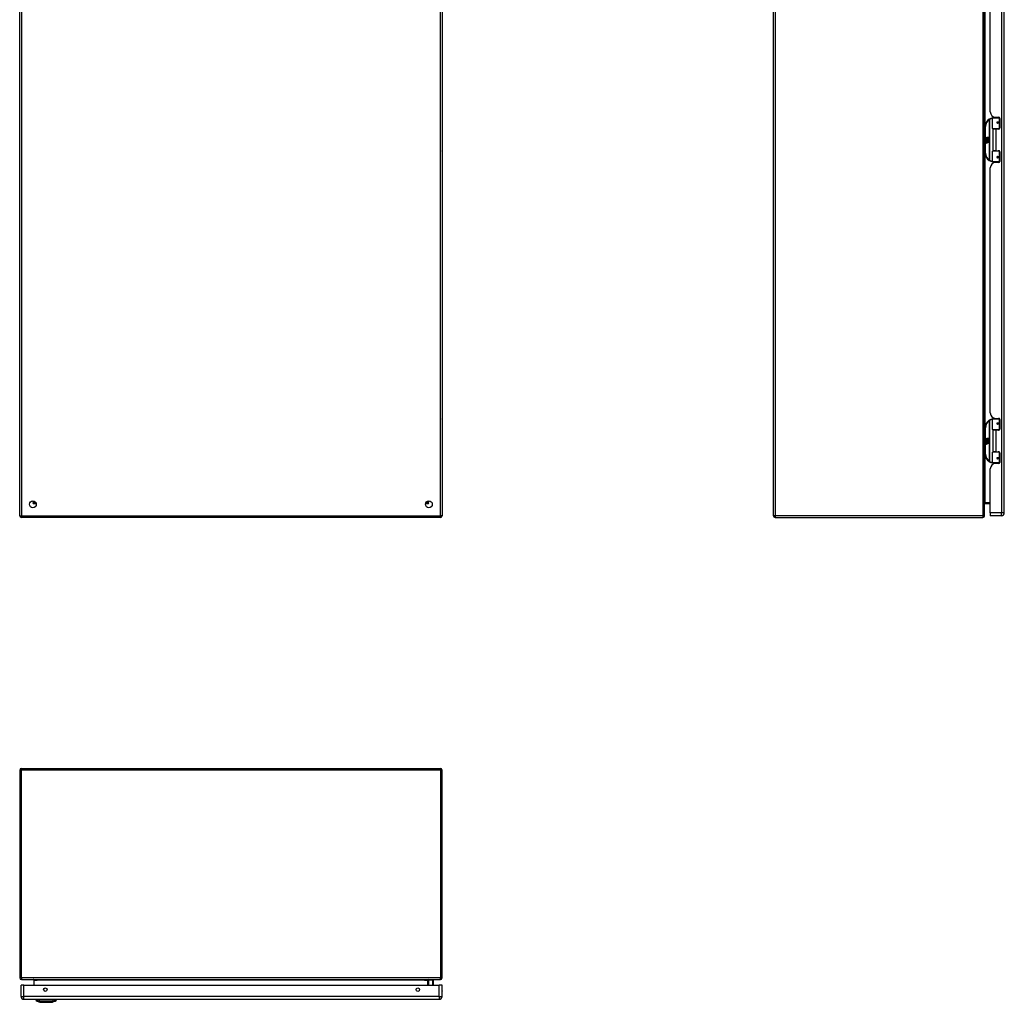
# Model space of a CAD drawing. Header units: inches. Extents: x 23 to 211, y 16 to 130.
# Tile 1 of 11: x 23 to 79, y 16 to 72. Entities that reach past the tile are written whole.
import ezdxf

# ---------------------------------------------------------------- set-up
doc = ezdxf.new("R2010")
doc.units = ezdxf.units.IN
doc.header["$MEASUREMENT"] = 0
doc.layers.add('Visible Edges(ANSI)', color=7, linetype='Continuous', lineweight=25)
doc.layers.add('Visible Tangent Edges(ANSI)', color=7, linetype='Continuous', lineweight=25)

msp = doc.modelspace()

# ---------------------------------------------------------------- linework, layer by layer
at = {"layer": 'Visible Edges(ANSI)'}
for p, q in [((23.355, 43.609), (23.355, 103.411)), ((47.355, 103.411), (47.355, 43.609)), ((66.182, 43.609), (66.182, 103.411)), ((78.182, 43.609), (78.182, 103.411)), ((79.302, 43.769), (79.302, 103.25)), ((78.502, 66.552), (78.502, 80.467)), ((47.372, 65.605), (47.372, 66.189)), ((78.637, 65.605), (78.637, 66.189)), ((78.657, 66.209), (78.987, 66.209)), ((78.762, 66.244), (78.762, 66.209)), ((78.814, 66.24), (78.98, 66.24)), ((78.888, 66.24), (78.888, 66.209)), ((79.031, 66.209), (78.987, 66.209)), ((79.03, 66.211), (79.03, 66.209)), ((79.039, 66.181), (79.039, 65.634)), ((47.357, 65.589), (47.355, 65.589)), ((78.212, 65.709), (78.212, 64.209)), ((78.99, 65.589), (78.653, 65.589)), ((78.825, 65.575), (78.657, 65.575)), ((78.657, 65.575), (78.657, 64.344)), ((78.729, 65.589), (78.729, 65.575)), ((78.98, 65.575), (78.825, 65.575)), ((78.904, 65.964), (78.904, 65.962)), ((78.909, 65.963), (78.904, 65.963)), ((78.996, 65.965), (78.909, 65.965)), ((78.909, 65.922), (78.996, 65.922)), ((78.912, 65.963), (78.912, 65.965)), ((78.912, 65.924), (78.913, 65.922)), ((78.92, 65.589), (78.92, 65.575)), ((78.99, 65.589), (79.018, 65.589)), ((78.996, 65.965), (79.039, 65.965)), ((79.039, 65.922), (78.996, 65.922)), ((78.252, 65.037), (78.3, 65.012)), ((78.298, 64.993), (78.252, 65.037)), ((78.267, 64.914), (78.295, 64.889)), ((78.267, 64.898), (78.267, 64.914)), ((78.278, 64.919), (78.269, 64.919)), ((78.284, 64.991), (78.298, 64.993)), ((78.328, 64.96), (78.284, 64.991)), ((78.29, 64.913), (78.29, 64.949)), ((78.295, 64.889), (78.321, 64.903)), ((78.299, 64.948), (78.299, 64.924)), ((78.3, 65.109), (78.332, 65.109)), ((78.3, 65.012), (78.3, 65.109)), ((78.303, 65.01), (78.333, 64.995)), ((78.332, 65.01), (78.303, 65.01)), ((78.317, 64.953), (78.328, 64.96)), ((78.321, 64.903), (78.321, 64.887)), ((78.333, 64.995), (78.323, 64.993)), ((78.323, 64.993), (78.351, 64.974)), ((78.324, 64.907), (78.404, 64.907)), ((78.324, 64.884), (78.324, 64.907)), ((78.355, 64.944), (78.325, 64.923)), ((78.332, 65.109), (78.332, 65.01)), ((78.337, 65.109), (78.369, 65.109)), ((78.337, 65.01), (78.337, 65.109)), ((78.369, 65.01), (78.337, 65.01)), ((78.351, 64.974), (78.404, 65.01)), ((78.404, 64.907), (78.355, 64.944)), ((78.369, 65.109), (78.369, 65.01)), ((78.373, 65.01), (78.373, 65.109)), ((78.373, 65.109), (78.405, 65.109)), ((78.404, 65.01), (78.373, 65.01)), ((78.405, 64.975), (78.379, 64.958)), ((78.379, 64.958), (78.405, 64.944)), ((78.405, 65.109), (78.405, 64.975)), ((78.405, 64.944), (78.405, 64.877)), ((78.286, 64.884), (78.267, 64.898)), ((78.267, 64.874), (78.286, 64.882)), ((78.267, 64.858), (78.267, 64.874)), ((78.295, 64.872), (78.267, 64.858)), ((78.267, 64.851), (78.321, 64.841)), ((78.267, 64.838), (78.267, 64.851)), ((78.289, 64.834), (78.267, 64.838)), ((78.267, 64.817), (78.301, 64.811)), ((78.267, 64.804), (78.267, 64.817)), ((78.289, 64.8), (78.267, 64.804)), ((78.267, 64.784), (78.301, 64.778)), ((78.267, 64.77), (78.267, 64.784)), ((78.301, 64.764), (78.267, 64.77)), ((78.286, 64.882), (78.286, 64.884)), ((78.321, 64.847), (78.295, 64.872)), ((78.321, 64.887), (78.303, 64.879)), ((78.303, 64.879), (78.303, 64.877)), ((78.303, 64.877), (78.321, 64.864)), ((78.306, 64.877), (78.324, 64.884)), ((78.405, 64.877), (78.306, 64.877)), ((78.312, 64.831), (78.312, 64.828)), ((78.321, 64.83), (78.312, 64.831)), ((78.314, 64.873), (78.405, 64.873)), ((78.324, 64.865), (78.314, 64.873)), ((78.318, 64.827), (78.324, 64.827)), ((78.321, 64.864), (78.321, 64.847)), ((78.321, 64.841), (78.321, 64.83)), ((78.324, 64.843), (78.324, 64.865)), ((78.405, 64.843), (78.324, 64.843)), ((78.324, 64.839), (78.405, 64.839)), ((78.324, 64.827), (78.324, 64.839)), ((78.405, 64.809), (78.325, 64.809)), ((78.405, 64.873), (78.405, 64.843)), ((78.405, 64.839), (78.405, 64.809)), ((78.825, 64.344), (78.657, 64.344)), ((78.729, 64.329), (78.729, 64.344)), ((78.825, 64.344), (78.98, 64.344)), ((78.92, 64.329), (78.92, 64.344)), ((47.355, 64.329), (47.357, 64.329)), ((47.372, 63.729), (47.372, 64.313)), ((78.637, 63.729), (78.637, 64.313)), ((78.653, 64.329), (78.99, 64.329)), ((78.904, 63.954), (78.904, 63.956)), ((78.904, 63.955), (78.909, 63.955)), ((78.996, 63.997), (78.909, 63.997)), ((78.909, 63.953), (78.996, 63.953)), ((78.912, 63.994), (78.913, 63.997)), ((78.912, 63.955), (78.912, 63.953)), ((79.018, 64.329), (78.99, 64.329)), ((78.996, 63.997), (79.039, 63.997)), ((79.039, 63.953), (78.996, 63.953)), ((79.039, 64.285), (79.039, 63.737)), ((78.502, 49.451), (78.502, 63.366)), ((78.987, 63.709), (78.657, 63.709)), ((78.762, 63.674), (78.762, 63.709)), ((78.98, 63.678), (78.814, 63.678)), ((78.888, 63.678), (78.888, 63.709)), ((78.987, 63.709), (79.031, 63.709)), ((79.03, 63.709), (79.03, 63.707)), ((47.372, 48.504), (47.372, 49.088)), ((78.637, 48.504), (78.637, 49.088)), ((78.657, 49.108), (78.987, 49.108)), ((78.762, 49.143), (78.762, 49.108)), ((78.814, 49.139), (78.98, 49.139)), ((78.888, 49.139), (78.888, 49.108)), ((78.904, 48.863), (78.904, 48.861)), ((78.909, 48.862), (78.904, 48.862)), ((78.996, 48.864), (78.909, 48.864)), ((78.909, 48.821), (78.996, 48.821)), ((78.912, 48.862), (78.912, 48.864)), ((78.912, 48.823), (78.913, 48.821)), ((79.031, 49.108), (78.987, 49.108)), ((78.996, 48.864), (79.039, 48.864)), ((79.039, 48.821), (78.996, 48.821)), ((79.03, 49.11), (79.03, 49.108)), ((79.039, 49.08), (79.039, 48.533)), ((47.357, 48.488), (47.355, 48.488)), ((78.212, 48.608), (78.212, 47.108)), ((78.99, 48.488), (78.653, 48.488)), ((78.825, 48.474), (78.657, 48.474)), ((78.657, 48.474), (78.657, 47.243)), ((78.729, 48.488), (78.729, 48.474)), ((78.98, 48.474), (78.825, 48.474)), ((78.92, 48.488), (78.92, 48.474)), ((78.99, 48.488), (79.018, 48.488)), ((78.252, 47.936), (78.3, 47.911)), ((78.298, 47.892), (78.252, 47.936)), ((78.267, 47.813), (78.295, 47.788)), ((78.267, 47.797), (78.267, 47.813)), ((78.286, 47.783), (78.267, 47.797)), ((78.267, 47.773), (78.286, 47.781)), ((78.267, 47.757), (78.267, 47.773)), ((78.295, 47.771), (78.267, 47.757)), ((78.267, 47.75), (78.321, 47.74)), ((78.267, 47.737), (78.267, 47.75)), ((78.289, 47.733), (78.267, 47.737)), ((78.267, 47.716), (78.301, 47.71)), ((78.267, 47.703), (78.267, 47.716)), ((78.289, 47.699), (78.267, 47.703)), ((78.267, 47.683), (78.301, 47.677)), ((78.267, 47.669), (78.267, 47.683)), ((78.301, 47.663), (78.267, 47.669)), ((78.278, 47.818), (78.269, 47.818)), ((78.284, 47.89), (78.298, 47.892)), ((78.328, 47.859), (78.284, 47.89)), ((78.286, 47.781), (78.286, 47.783)), ((78.29, 47.812), (78.29, 47.848)), ((78.295, 47.788), (78.321, 47.802)), ((78.321, 47.746), (78.295, 47.771)), ((78.299, 47.847), (78.299, 47.823)), ((78.3, 48.008), (78.332, 48.008)), ((78.3, 47.911), (78.3, 48.008)), ((78.303, 47.909), (78.333, 47.894)), ((78.332, 47.909), (78.303, 47.909)), ((78.321, 47.786), (78.303, 47.778)), ((78.303, 47.778), (78.303, 47.776)), ((78.303, 47.776), (78.321, 47.763)), ((78.306, 47.776), (78.324, 47.783)), ((78.405, 47.776), (78.306, 47.776)), ((78.312, 47.73), (78.312, 47.727)), ((78.321, 47.729), (78.312, 47.73)), ((78.314, 47.772), (78.405, 47.772)), ((78.324, 47.764), (78.314, 47.772)), ((78.317, 47.852), (78.328, 47.859)), ((78.318, 47.726), (78.324, 47.726)), ((78.321, 47.802), (78.321, 47.786)), ((78.321, 47.763), (78.321, 47.746)), ((78.321, 47.74), (78.321, 47.729)), ((78.333, 47.894), (78.323, 47.892)), ((78.323, 47.892), (78.351, 47.873)), ((78.324, 47.806), (78.404, 47.806)), ((78.324, 47.783), (78.324, 47.806)), ((78.324, 47.742), (78.324, 47.764)), ((78.405, 47.742), (78.324, 47.742)), ((78.324, 47.738), (78.405, 47.738)), ((78.324, 47.726), (78.324, 47.738)), ((78.355, 47.843), (78.325, 47.822)), ((78.405, 47.708), (78.325, 47.708)), ((78.332, 48.008), (78.332, 47.909)), ((78.337, 48.008), (78.369, 48.008)), ((78.337, 47.909), (78.337, 48.008)), ((78.369, 47.909), (78.337, 47.909)), ((78.351, 47.873), (78.404, 47.909)), ((78.404, 47.806), (78.355, 47.843)), ((78.369, 48.008), (78.369, 47.909)), ((78.373, 47.909), (78.373, 48.008)), ((78.373, 48.008), (78.405, 48.008)), ((78.404, 47.909), (78.373, 47.909)), ((78.405, 47.874), (78.379, 47.857)), ((78.379, 47.857), (78.405, 47.843)), ((78.405, 48.008), (78.405, 47.874)), ((78.405, 47.843), (78.405, 47.776)), ((78.405, 47.772), (78.405, 47.742)), ((78.405, 47.738), (78.405, 47.708)), ((47.355, 47.228), (47.357, 47.228)), ((47.372, 46.628), (47.372, 47.212)), ((78.637, 46.628), (78.637, 47.212)), ((78.653, 47.228), (78.99, 47.228)), ((78.825, 47.243), (78.657, 47.243)), ((78.729, 47.228), (78.729, 47.243)), ((78.825, 47.243), (78.98, 47.243)), ((78.92, 47.228), (78.92, 47.243)), ((79.018, 47.228), (78.99, 47.228)), ((79.039, 47.184), (79.039, 46.636)), ((78.987, 46.608), (78.657, 46.608)), ((78.762, 46.573), (78.762, 46.608)), ((78.98, 46.577), (78.814, 46.577)), ((78.888, 46.577), (78.888, 46.608)), ((78.904, 46.853), (78.904, 46.855)), ((78.904, 46.854), (78.909, 46.854)), ((78.996, 46.896), (78.909, 46.896)), ((78.909, 46.852), (78.996, 46.852)), ((78.912, 46.893), (78.913, 46.896)), ((78.912, 46.854), (78.912, 46.852)), ((78.987, 46.608), (79.031, 46.608)), ((78.996, 46.896), (79.039, 46.896)), ((79.039, 46.852), (78.996, 46.852)), ((79.03, 46.608), (79.03, 46.606)), ((78.502, 43.769), (78.502, 46.265)), ((24.221, 44.416), (24.221, 44.407)), ((24.252, 44.376), (24.261, 44.376)), ((46.448, 44.376), (46.457, 44.376)), ((46.488, 44.416), (46.488, 44.407)), ((78.213, 44.308), (78.502, 44.308)), ((78.502, 43.769), (78.502, 43.608)), ((47.256, 43.51), (23.454, 43.51)), ((66.281, 43.51), (78.083, 43.51)), ((79.141, 43.608), (78.502, 43.608)), ((23.355, 29.16), (23.355, 17.358)), ((23.454, 29.259), (47.256, 29.259)), ((47.355, 17.358), (47.355, 29.16)), ((23.435, 16.301), (23.435, 16.94)), ((23.596, 16.94), (23.435, 16.94)), ((23.454, 17.259), (47.256, 17.259)), ((23.596, 16.94), (47.192, 16.94)), ((24.153, 17.228), (24.153, 16.94)), ((46.556, 16.94), (46.556, 17.228)), ((46.562, 17.184), (46.602, 17.223)), ((46.832, 17.229), (46.616, 17.229)), ((46.851, 16.982), (46.843, 16.94)), ((46.852, 17.209), (46.852, 16.985)), ((47.353, 16.94), (47.192, 16.94)), ((47.353, 16.301), (47.353, 16.94)), ((23.596, 16.14), (47.192, 16.14)), ((24.268, 16.124), (24.336, 16.124)), ((24.447, 16.124), (24.336, 16.124)), ((24.502, 15.969), (24.342, 16.031)), ((24.447, 16.124), (25.271, 16.124)), ((25.375, 16.031), (25.216, 15.969)), ((25.381, 16.124), (25.271, 16.124)), ((25.381, 16.124), (25.449, 16.124))]:
    msp.add_line(p, q, dxfattribs=at)
at = {"layer": 'Visible Edges(ANSI)', "flags": 128}
for points in [[(78.644, 66.204), (78.644, 66.204), (78.644, 66.204), (78.643, 66.204), (78.643, 66.204), (78.643, 66.204), (78.643, 66.204), (78.642, 66.204), (78.642, 66.204), (78.642, 66.204), (78.642, 66.204), (78.641, 66.204), (78.641, 66.204), (78.641, 66.204), (78.641, 66.204), (78.64, 66.204), (78.64, 66.204), (78.64, 66.204), (78.64, 66.204), (78.639, 66.204), (78.639, 66.204), (78.639, 66.204), (78.639, 66.204), (78.638, 66.204), (78.638, 66.204)], [(78.909, 65.922), (78.907, 65.922), (78.904, 65.922), (78.901, 65.923), (78.899, 65.924), (78.897, 65.926), (78.894, 65.928), (78.892, 65.93), (78.891, 65.932), (78.889, 65.935), (78.888, 65.937), (78.888, 65.94), (78.888, 65.943), (78.888, 65.946), (78.888, 65.949), (78.889, 65.952), (78.891, 65.955), (78.892, 65.957), (78.894, 65.959), (78.897, 65.961), (78.899, 65.962), (78.901, 65.964), (78.904, 65.964), (78.907, 65.965), (78.909, 65.965)], [(78.956, 65.575), (78.959, 65.576), (78.961, 65.577), (78.964, 65.577), (78.966, 65.578), (78.969, 65.579), (78.971, 65.58), (78.974, 65.581), (78.977, 65.582), (78.979, 65.582), (78.982, 65.583), (78.984, 65.584), (78.987, 65.584), (78.989, 65.585), (78.992, 65.585), (78.994, 65.586), (78.997, 65.586), (79, 65.587), (79.002, 65.587), (79.005, 65.587), (79.007, 65.588), (79.01, 65.588), (79.013, 65.588), (79.015, 65.588), (79.018, 65.589)], [(79.018, 64.33), (79.015, 64.33), (79.013, 64.33), (79.01, 64.33), (79.007, 64.331), (79.005, 64.331), (79.002, 64.331), (79, 64.332), (78.997, 64.332), (78.994, 64.332), (78.992, 64.333), (78.989, 64.333), (78.987, 64.334), (78.984, 64.335), (78.982, 64.335), (78.979, 64.336), (78.977, 64.337), (78.974, 64.337), (78.971, 64.338), (78.969, 64.339), (78.966, 64.34), (78.964, 64.341), (78.961, 64.342), (78.959, 64.343), (78.956, 64.344)], [(78.909, 63.953), (78.907, 63.953), (78.904, 63.954), (78.901, 63.955), (78.899, 63.956), (78.897, 63.957), (78.894, 63.959), (78.892, 63.961), (78.891, 63.964), (78.889, 63.966), (78.888, 63.969), (78.888, 63.972), (78.888, 63.975), (78.888, 63.978), (78.888, 63.981), (78.889, 63.984), (78.891, 63.986), (78.892, 63.988), (78.894, 63.991), (78.897, 63.992), (78.899, 63.994), (78.901, 63.995), (78.904, 63.996), (78.907, 63.996), (78.909, 63.997)], [(78.638, 63.715), (78.638, 63.715), (78.639, 63.715), (78.639, 63.714), (78.639, 63.714), (78.639, 63.714), (78.64, 63.714), (78.64, 63.714), (78.64, 63.714), (78.64, 63.714), (78.641, 63.714), (78.641, 63.714), (78.641, 63.714), (78.641, 63.714), (78.642, 63.714), (78.642, 63.714), (78.642, 63.714), (78.642, 63.714), (78.643, 63.714), (78.643, 63.714), (78.643, 63.714), (78.643, 63.714), (78.644, 63.714), (78.644, 63.714), (78.644, 63.714)], [(78.644, 49.103), (78.644, 49.103), (78.644, 49.103), (78.643, 49.103), (78.643, 49.103), (78.643, 49.103), (78.643, 49.103), (78.642, 49.103), (78.642, 49.103), (78.642, 49.103), (78.642, 49.103), (78.641, 49.103), (78.641, 49.103), (78.641, 49.103), (78.641, 49.103), (78.64, 49.103), (78.64, 49.103), (78.64, 49.103), (78.64, 49.103), (78.639, 49.103), (78.639, 49.103), (78.639, 49.103), (78.639, 49.103), (78.638, 49.103), (78.638, 49.103)], [(78.909, 48.821), (78.907, 48.821), (78.904, 48.821), (78.901, 48.822), (78.899, 48.823), (78.897, 48.825), (78.894, 48.827), (78.892, 48.829), (78.891, 48.831), (78.889, 48.834), (78.888, 48.836), (78.888, 48.839), (78.888, 48.842), (78.888, 48.845), (78.888, 48.848), (78.889, 48.851), (78.891, 48.854), (78.892, 48.856), (78.894, 48.858), (78.897, 48.86), (78.899, 48.861), (78.901, 48.863), (78.904, 48.863), (78.907, 48.864), (78.909, 48.864)], [(78.956, 48.474), (78.959, 48.475), (78.961, 48.476), (78.964, 48.476), (78.966, 48.477), (78.969, 48.478), (78.971, 48.479), (78.974, 48.48), (78.977, 48.481), (78.979, 48.481), (78.982, 48.482), (78.984, 48.483), (78.987, 48.483), (78.989, 48.484), (78.992, 48.484), (78.994, 48.485), (78.997, 48.485), (79, 48.486), (79.002, 48.486), (79.005, 48.486), (79.007, 48.487), (79.01, 48.487), (79.013, 48.487), (79.015, 48.487), (79.018, 48.488)], [(79.018, 47.229), (79.015, 47.229), (79.013, 47.229), (79.01, 47.229), (79.007, 47.23), (79.005, 47.23), (79.002, 47.23), (79, 47.231), (78.997, 47.231), (78.994, 47.231), (78.992, 47.232), (78.989, 47.232), (78.987, 47.233), (78.984, 47.234), (78.982, 47.234), (78.979, 47.235), (78.977, 47.236), (78.974, 47.236), (78.971, 47.237), (78.969, 47.238), (78.966, 47.239), (78.964, 47.24), (78.961, 47.241), (78.959, 47.242), (78.956, 47.243)], [(78.638, 46.614), (78.638, 46.614), (78.639, 46.614), (78.639, 46.613), (78.639, 46.613), (78.639, 46.613), (78.64, 46.613), (78.64, 46.613), (78.64, 46.613), (78.64, 46.613), (78.641, 46.613), (78.641, 46.613), (78.641, 46.613), (78.641, 46.613), (78.642, 46.613), (78.642, 46.613), (78.642, 46.613), (78.642, 46.613), (78.643, 46.613), (78.643, 46.613), (78.643, 46.613), (78.643, 46.613), (78.644, 46.613), (78.644, 46.613), (78.644, 46.613)], [(78.909, 46.852), (78.907, 46.852), (78.904, 46.853), (78.901, 46.854), (78.899, 46.855), (78.897, 46.856), (78.894, 46.858), (78.892, 46.86), (78.891, 46.863), (78.889, 46.865), (78.888, 46.868), (78.888, 46.871), (78.888, 46.874), (78.888, 46.877), (78.888, 46.88), (78.889, 46.883), (78.891, 46.885), (78.892, 46.887), (78.894, 46.89), (78.897, 46.891), (78.899, 46.893), (78.901, 46.894), (78.904, 46.895), (78.907, 46.895), (78.909, 46.896)], [(24.122, 17.259), (24.123, 17.259), (24.125, 17.259), (24.127, 17.259), (24.129, 17.258), (24.13, 17.258), (24.132, 17.257), (24.134, 17.257), (24.135, 17.256), (24.137, 17.255), (24.139, 17.254), (24.14, 17.253), (24.142, 17.252), (24.143, 17.25), (24.145, 17.249), (24.146, 17.247), (24.147, 17.246), (24.148, 17.244), (24.149, 17.242), (24.15, 17.24), (24.151, 17.238), (24.152, 17.235), (24.152, 17.233), (24.153, 17.231), (24.153, 17.228)], [(24.504, 15.969), (24.504, 15.969), (24.505, 15.969), (24.508, 15.969), (24.511, 15.969), (24.514, 15.969), (24.519, 15.969), (24.525, 15.969), (24.531, 15.969), (24.538, 15.969), (24.546, 15.969), (24.554, 15.969), (24.564, 15.969), (24.574, 15.969), (24.584, 15.969), (24.596, 15.969), (24.608, 15.969), (24.62, 15.969), (24.634, 15.969), (24.647, 15.969), (24.661, 15.969), (24.676, 15.969), (24.691, 15.969), (24.707, 15.969), (24.723, 15.969), (24.739, 15.969), (24.756, 15.969), (24.773, 15.969), (24.79, 15.969), (24.807, 15.969), (24.824, 15.969), (24.842, 15.969), (24.859, 15.969), (24.877, 15.969), (24.894, 15.969), (24.911, 15.969), (24.928, 15.969), (24.945, 15.969), (24.962, 15.969), (24.979, 15.969), (24.995, 15.969), (25.011, 15.969), (25.027, 15.969), (25.042, 15.969), (25.057, 15.969), (25.071, 15.969), (25.085, 15.969), (25.098, 15.969), (25.11, 15.969), (25.122, 15.969), (25.134, 15.969), (25.144, 15.969), (25.154, 15.969), (25.164, 15.969), (25.172, 15.969), (25.18, 15.969), (25.187, 15.969), (25.193, 15.969), (25.199, 15.969), (25.203, 15.969), (25.207, 15.969), (25.21, 15.969), (25.212, 15.969), (25.214, 15.969), (25.214, 15.969)]]:
    msp.add_lwpolyline(points, dxfattribs=at)
at = {"layer": 'Visible Edges(ANSI)'}
for centre, radius in [((78.909, 65.943), 0.0197), ((78.909, 63.975), 0.0197), ((78.909, 48.842), 0.0197), ((78.909, 46.874), 0.0197), ((24.105, 44.26), 0.195), ((46.605, 44.26), 0.195), ((24.81, 16.69), 0.102), ((45.978, 16.69), 0.102)]:
    msp.add_circle(centre, radius, dxfattribs=at)
for centre, radius, start, end in [((47.353, 66.189), 0.0197, 0, 84.6753), ((78.712, 65.709), 0.5, 122.2377, 180), ((78.712, 65.709), 0.5, 98.5081, 122.2377), ((78.814, 66.552), 0.312, 180, 270), ((78.657, 66.189), 0.0197, 90, 180), ((78.98, 66.181), 0.0591, 0, 90), ((47.357, 65.605), 0.0157, 270, 0), ((78.653, 65.605), 0.0157, 180, 270), ((78.909, 65.943), 0.0217, 279.147, 90), ((78.98, 65.634), 0.0591, 270, 0), ((78.287, 64.943), 0.0197, 86.5646, 171.5605), ((78.327, 64.937), 0.0607, 171.5605, 197.3343), ((78.307, 64.931), 0.0307, 154.6784, 202.5609), ((78.288, 64.94), 0.0096, 73.5261, 154.6784), ((78.286, 64.923), 0.0398, 44.1684, 86.5646), ((78.302, 64.938), 0.0282, 246.1555, 293.8445), ((78.297, 64.931), 0.0168, 19.3797, 82.9975), ((78.304, 64.932), 0.00955, 241.4547, 321.1652), ((78.303, 64.933), 0.0109, 321.1652, 19.3797), ((78.307, 64.927), 0.0152, 293.8445, 355.0802), ((78.293, 64.93), 0.0299, 350.4085, 44.1684), ((78.293, 64.93), 0.033, 347.079, 43.1785), ((78.281, 64.788), 0.0465, 57.5992, 80), ((78.282, 64.754), 0.0465, 58.5584, 80.8257), ((78.303, 64.823), 0.0123, 260, 293.5571), ((78.303, 64.79), 0.0123, 259.9922, 293.5487), ((78.306, 64.792), 0.0288, 259, 288.4748), ((78.299, 64.817), 0.0126, 6.03, 57.5992), ((78.299, 64.783), 0.0126, 6.1027, 57.6083), ((78.306, 64.817), 0.006, 293.5571, 6.03), ((78.306, 64.784), 0.006, 293.5487, 6.1027), ((78.307, 64.826), 0.0288, 273.6169, 286.9928), ((78.298, 64.775), 0.0246, 359.6788, 63.9508), ((78.299, 64.808), 0.024, 359.4776, 57.4114), ((78.313, 64.808), 0.0101, 286.9928, 359.4776), ((78.312, 64.775), 0.0105, 288.4748, 359.6788), ((78.301, 64.81), 0.024, 358.7952, 46.5849), ((78.98, 64.285), 0.0591, 0, 90), ((47.357, 64.313), 0.0157, 0, 90), ((78.712, 64.209), 0.5, 180, 237.7623), ((78.712, 64.209), 0.5, 237.7623, 261.4919), ((78.653, 64.313), 0.0157, 90, 180), ((78.909, 63.975), 0.0217, 270, 80.853), ((47.353, 63.729), 0.0197, 275.3247, 0), ((78.814, 63.366), 0.312, 90, 180), ((78.657, 63.729), 0.0197, 180, 270), ((78.98, 63.737), 0.0591, 270, 0), ((78.814, 49.451), 0.312, 180, 270), ((47.353, 49.088), 0.0197, 0, 84.6753), ((78.712, 48.608), 0.5, 122.2377, 180), ((78.712, 48.608), 0.5, 98.5081, 122.2377), ((78.657, 49.088), 0.0197, 90, 180), ((78.909, 48.842), 0.0217, 279.147, 90), ((78.98, 49.08), 0.0591, 0, 90), ((47.357, 48.504), 0.0157, 270, 0), ((78.653, 48.504), 0.0157, 180, 270), ((78.98, 48.533), 0.0591, 270, 0), ((78.287, 47.842), 0.0197, 86.5646, 171.5605), ((78.327, 47.836), 0.0607, 171.5605, 197.3343), ((78.307, 47.83), 0.0307, 154.6784, 202.5609), ((78.288, 47.839), 0.0096, 73.5261, 154.6784), ((78.286, 47.822), 0.0398, 44.1684, 86.5646), ((78.281, 47.687), 0.0465, 57.5992, 80), ((78.282, 47.653), 0.0465, 58.5584, 80.8257), ((78.302, 47.837), 0.0282, 246.1555, 293.8445), ((78.297, 47.83), 0.0168, 19.3797, 82.9975), ((78.304, 47.831), 0.00955, 241.4547, 321.1652), ((78.303, 47.722), 0.0123, 260, 293.5571), ((78.303, 47.689), 0.0123, 259.9922, 293.5487), ((78.306, 47.691), 0.0288, 259, 288.4748), ((78.299, 47.716), 0.0126, 6.03, 57.5992), ((78.299, 47.682), 0.0126, 6.1027, 57.6083), ((78.306, 47.716), 0.006, 293.5571, 6.03), ((78.306, 47.683), 0.006, 293.5487, 6.1027), ((78.307, 47.725), 0.0288, 273.6169, 286.9928), ((78.298, 47.674), 0.0246, 359.6788, 63.9508), ((78.303, 47.832), 0.0109, 321.1652, 19.3797), ((78.299, 47.707), 0.024, 359.4776, 57.4114), ((78.307, 47.826), 0.0152, 293.8445, 355.0802), ((78.293, 47.829), 0.0299, 350.4085, 44.1684), ((78.313, 47.707), 0.0101, 286.9928, 359.4776), ((78.312, 47.674), 0.0105, 288.4748, 359.6788), ((78.293, 47.829), 0.033, 347.079, 43.1785), ((78.301, 47.709), 0.024, 358.7952, 46.5849), ((47.357, 47.212), 0.0157, 0, 90), ((78.712, 47.108), 0.5, 180, 237.7623), ((78.653, 47.212), 0.0157, 90, 180), ((78.98, 47.184), 0.0591, 0, 90), ((47.353, 46.628), 0.0197, 275.3247, 0), ((78.712, 47.108), 0.5, 237.7623, 261.4919), ((78.814, 46.265), 0.312, 90, 180), ((78.657, 46.628), 0.0197, 180, 270), ((78.909, 46.874), 0.0217, 270, 80.853), ((78.98, 46.636), 0.0591, 270, 0), ((24.252, 44.407), 0.031, 180, 270), ((46.457, 44.407), 0.031, 270, 0), ((46.456, 44.427), 0.031, 290.5635, 332.8669), ((78.213, 44.277), 0.031, 90, 180), ((79.141, 43.769), 0.161, 270, 0), ((23.454, 43.609), 0.099, 180, 270), ((47.256, 43.609), 0.099, 270, 0), ((66.281, 43.609), 0.099, 180, 270), ((78.083, 43.609), 0.099, 270, 0), ((23.454, 29.16), 0.099, 90, 180), ((47.256, 29.16), 0.099, 0, 90), ((23.454, 17.358), 0.099, 180, 270), ((47.256, 17.358), 0.099, 270, 0), ((46.587, 17.228), 0.031, 90, 180), ((46.576, 17.17), 0.0197, 135, 180), ((46.616, 17.209), 0.0197, 90, 135), ((46.832, 17.209), 0.0197, 0, 90), ((46.832, 16.985), 0.0197, 349.0591, 0), ((23.596, 16.301), 0.161, 180, 270), ((47.192, 16.301), 0.161, 270, 0), ((47.185, 16.617), 0.187, 333.6372, 26.3628), ((24.385, 16.142), 0.118, 188.6009, 248.7495), ((24.327, 16.116), 0.0394, 143.1301, 168.463), ((24.504, 15.974), 0.00492, 248.7495, 269.7912), ((25.214, 15.974), 0.00492, 270.2088, 291.2505), ((25.333, 16.142), 0.118, 291.2505, 351.3991), ((25.39, 16.116), 0.0394, 11.537, 36.8699)]:
    msp.add_arc(centre, radius, start, end, dxfattribs=at)
at = {"layer": 'Visible Tangent Edges(ANSI)'}
for p, q in [((23.454, 103.411), (23.454, 43.609)), ((47.256, 43.609), (47.256, 103.411)), ((66.281, 103.411), (66.281, 43.609)), ((78.083, 103.411), (78.083, 43.609)), ((79.141, 103.25), (79.141, 43.769)), ((78.213, 65.741), (78.213, 81.278)), ((47.372, 66.189), (47.355, 66.189)), ((78.445, 66.132), (78.456, 66.115)), ((78.456, 66.115), (78.456, 63.803)), ((78.456, 66.115), (78.46, 66.115)), ((78.46, 63.803), (78.46, 66.115)), ((79.006, 66.189), (78.637, 66.189)), ((78.999, 66.237), (78.999, 66.209)), ((79.006, 66.189), (79.038, 66.189)), ((79.006, 66.189), (79.006, 65.975)), ((47.355, 65.605), (47.372, 65.605)), ((78.212, 65.709), (78.232, 65.709)), ((78.232, 64.209), (78.232, 65.709)), ((78.637, 65.605), (79.006, 65.605)), ((78.645, 65.591), (78.645, 64.327)), ((78.825, 65.575), (78.825, 64.344)), ((78.914, 65.975), (79.006, 65.975)), ((79.006, 65.912), (78.914, 65.912)), ((78.999, 65.587), (78.999, 65.578)), ((79.039, 65.975), (79.006, 65.975)), ((79.006, 65.912), (79.006, 65.605)), ((79.006, 65.912), (79.039, 65.912)), ((79.031, 65.605), (79.006, 65.605)), ((78.999, 64.34), (78.999, 64.332)), ((47.372, 64.313), (47.355, 64.313)), ((78.232, 64.209), (78.212, 64.209)), ((78.213, 48.64), (78.213, 64.177)), ((78.456, 63.803), (78.445, 63.786)), ((78.46, 63.803), (78.456, 63.803)), ((79.006, 64.313), (78.637, 64.313)), ((78.914, 64.006), (79.006, 64.006)), ((79.006, 63.943), (78.914, 63.943)), ((79.006, 64.313), (79.031, 64.313)), ((79.006, 64.313), (79.006, 64.006)), ((79.039, 64.006), (79.006, 64.006)), ((79.006, 63.943), (79.006, 63.729)), ((79.006, 63.943), (79.039, 63.943)), ((47.355, 63.729), (47.372, 63.729)), ((78.637, 63.729), (79.006, 63.729)), ((78.999, 63.709), (78.999, 63.682)), ((79.038, 63.729), (79.006, 63.729)), ((47.372, 49.088), (47.355, 49.088)), ((78.445, 49.031), (78.456, 49.014)), ((78.456, 49.014), (78.456, 46.702)), ((78.456, 49.014), (78.46, 49.014)), ((78.46, 46.702), (78.46, 49.014)), ((79.006, 49.088), (78.637, 49.088)), ((78.914, 48.874), (79.006, 48.874)), ((79.006, 48.811), (78.914, 48.811)), ((78.999, 49.136), (78.999, 49.108)), ((79.006, 49.088), (79.038, 49.088)), ((79.006, 49.088), (79.006, 48.874)), ((79.039, 48.874), (79.006, 48.874)), ((79.006, 48.811), (79.006, 48.504)), ((79.006, 48.811), (79.039, 48.811)), ((47.355, 48.504), (47.372, 48.504)), ((78.212, 48.608), (78.232, 48.608)), ((78.232, 47.108), (78.232, 48.608)), ((78.637, 48.504), (79.006, 48.504)), ((78.645, 48.49), (78.645, 47.226)), ((78.825, 48.474), (78.825, 47.243)), ((78.999, 48.486), (78.999, 48.477)), ((79.031, 48.504), (79.006, 48.504)), ((47.372, 47.212), (47.355, 47.212)), ((78.232, 47.108), (78.212, 47.108)), ((78.213, 44.339), (78.213, 47.076)), ((79.006, 47.212), (78.637, 47.212)), ((78.999, 47.239), (78.999, 47.231)), ((79.006, 47.212), (79.031, 47.212)), ((79.006, 47.212), (79.006, 46.905)), ((47.355, 46.628), (47.372, 46.628)), ((78.456, 46.702), (78.445, 46.685)), ((78.46, 46.702), (78.456, 46.702)), ((78.637, 46.628), (79.006, 46.628)), ((78.914, 46.905), (79.006, 46.905)), ((79.006, 46.842), (78.914, 46.842)), ((78.999, 46.608), (78.999, 46.581)), ((79.039, 46.905), (79.006, 46.905)), ((79.006, 46.842), (79.006, 46.628)), ((79.006, 46.842), (79.039, 46.842)), ((79.038, 46.628), (79.006, 46.628)), ((24.122, 44.376), (24.122, 44.454)), ((24.122, 44.277), (24.221, 44.407)), ((24.252, 44.376), (24.122, 44.277)), ((24.122, 44.376), (24.122, 44.277)), ((24.299, 44.277), (24.122, 44.277)), ((46.587, 44.277), (46.41, 44.277)), ((46.456, 44.376), (46.456, 44.386)), ((46.587, 44.277), (46.457, 44.376)), ((46.488, 44.407), (46.587, 44.277)), ((46.587, 44.454), (46.587, 44.376)), ((46.587, 44.277), (46.587, 44.376)), ((78.502, 44.339), (78.213, 44.339)), ((78.213, 44.308), (78.213, 44.339)), ((79.141, 43.769), (78.502, 43.769)), ((79.302, 43.769), (79.141, 43.769)), ((79.141, 43.608), (79.141, 43.769)), ((23.355, 43.609), (23.454, 43.609)), ((23.454, 43.609), (47.256, 43.609)), ((23.454, 43.51), (23.454, 43.609)), ((47.355, 43.609), (47.256, 43.609)), ((47.256, 43.51), (47.256, 43.609)), ((66.281, 43.609), (66.182, 43.609)), ((78.083, 43.609), (66.281, 43.609)), ((66.281, 43.609), (66.281, 43.51)), ((78.083, 43.609), (78.083, 43.51)), ((78.083, 43.609), (78.182, 43.609)), ((23.454, 29.16), (23.355, 29.16)), ((23.454, 29.16), (23.454, 29.259)), ((23.454, 17.358), (23.454, 29.16)), ((47.256, 29.16), (23.454, 29.16)), ((47.256, 29.16), (47.256, 29.259)), ((47.256, 29.16), (47.256, 17.358)), ((47.355, 29.16), (47.256, 29.16)), ((23.454, 17.358), (23.355, 17.358)), ((47.256, 17.358), (23.454, 17.358)), ((23.454, 17.358), (23.454, 17.259)), ((47.355, 17.358), (47.256, 17.358)), ((47.256, 17.259), (47.256, 17.358)), ((23.596, 16.301), (23.596, 16.94)), ((24.184, 17.228), (24.153, 17.228)), ((24.184, 16.94), (24.184, 17.228)), ((24.184, 17.228), (24.353, 17.228)), ((46.356, 17.228), (24.353, 17.228)), ((46.356, 17.228), (46.525, 17.228)), ((46.525, 17.228), (46.556, 17.228)), ((46.525, 17.228), (46.525, 16.94)), ((46.616, 17.229), (46.576, 17.188)), ((46.576, 17.188), (46.576, 16.94)), ((46.822, 16.94), (46.832, 16.996)), ((46.832, 16.996), (46.832, 17.229)), ((47.192, 16.301), (47.192, 16.94)), ((23.435, 16.301), (23.596, 16.301)), ((47.192, 16.301), (23.596, 16.301)), ((23.596, 16.14), (23.596, 16.301)), ((47.192, 16.301), (47.192, 16.14)), ((47.192, 16.301), (47.353, 16.301)), ((24.342, 16.031), (24.502, 15.969))]:
    msp.add_line(p, q, dxfattribs=at)
at = {"layer": 'Visible Tangent Edges(ANSI)', "flags": 128}
for points in [[(78.914, 65.975), (78.91, 65.975), (78.906, 65.974), (78.902, 65.973), (78.898, 65.971), (78.894, 65.969), (78.891, 65.966), (78.888, 65.963), (78.885, 65.96), (78.883, 65.956), (78.882, 65.952), (78.881, 65.948), (78.881, 65.943), (78.881, 65.939), (78.882, 65.935), (78.883, 65.931), (78.886, 65.927), (78.888, 65.924), (78.891, 65.92), (78.894, 65.918), (78.898, 65.916), (78.902, 65.914), (78.906, 65.913), (78.91, 65.912), (78.914, 65.912)], [(79.018, 65.589), (79.014, 65.589), (79.01, 65.589), (79.006, 65.588), (79.001, 65.588), (78.997, 65.588), (78.993, 65.588), (78.989, 65.587), (78.985, 65.587), (78.981, 65.586), (78.977, 65.586), (78.972, 65.585), (78.968, 65.585), (78.964, 65.584), (78.96, 65.584), (78.956, 65.583), (78.952, 65.582), (78.948, 65.582), (78.944, 65.581), (78.94, 65.58), (78.936, 65.579), (78.932, 65.578), (78.928, 65.577), (78.924, 65.576), (78.92, 65.575)], [(78.92, 64.343), (78.924, 64.342), (78.928, 64.341), (78.932, 64.34), (78.936, 64.339), (78.94, 64.338), (78.944, 64.337), (78.948, 64.337), (78.952, 64.336), (78.956, 64.335), (78.96, 64.335), (78.964, 64.334), (78.968, 64.333), (78.972, 64.333), (78.977, 64.332), (78.981, 64.332), (78.985, 64.331), (78.989, 64.331), (78.993, 64.331), (78.997, 64.33), (79.001, 64.33), (79.006, 64.33), (79.01, 64.33), (79.014, 64.329), (79.018, 64.329)], [(78.914, 64.006), (78.91, 64.006), (78.906, 64.005), (78.902, 64.004), (78.898, 64.002), (78.894, 64), (78.891, 63.998), (78.888, 63.995), (78.886, 63.991), (78.883, 63.987), (78.882, 63.983), (78.881, 63.979), (78.881, 63.975), (78.881, 63.971), (78.882, 63.966), (78.883, 63.962), (78.885, 63.959), (78.888, 63.955), (78.891, 63.952), (78.894, 63.949), (78.898, 63.947), (78.902, 63.945), (78.906, 63.944), (78.91, 63.944), (78.914, 63.943)], [(78.914, 48.874), (78.91, 48.874), (78.906, 48.873), (78.902, 48.872), (78.898, 48.87), (78.894, 48.868), (78.891, 48.865), (78.888, 48.862), (78.885, 48.859), (78.883, 48.855), (78.882, 48.851), (78.881, 48.847), (78.881, 48.842), (78.881, 48.838), (78.882, 48.834), (78.883, 48.83), (78.886, 48.826), (78.888, 48.823), (78.891, 48.819), (78.894, 48.817), (78.898, 48.815), (78.902, 48.813), (78.906, 48.812), (78.91, 48.811), (78.914, 48.811)], [(79.018, 48.488), (79.014, 48.488), (79.01, 48.488), (79.006, 48.487), (79.001, 48.487), (78.997, 48.487), (78.993, 48.487), (78.989, 48.486), (78.985, 48.486), (78.981, 48.485), (78.977, 48.485), (78.972, 48.484), (78.968, 48.484), (78.964, 48.483), (78.96, 48.483), (78.956, 48.482), (78.952, 48.481), (78.948, 48.481), (78.944, 48.48), (78.94, 48.479), (78.936, 48.478), (78.932, 48.477), (78.928, 48.476), (78.924, 48.475), (78.92, 48.474)], [(78.92, 47.242), (78.924, 47.241), (78.928, 47.24), (78.932, 47.239), (78.936, 47.238), (78.94, 47.237), (78.944, 47.236), (78.948, 47.236), (78.952, 47.235), (78.956, 47.234), (78.96, 47.234), (78.964, 47.233), (78.968, 47.232), (78.972, 47.232), (78.977, 47.231), (78.981, 47.231), (78.985, 47.23), (78.989, 47.23), (78.993, 47.23), (78.997, 47.229), (79.001, 47.229), (79.006, 47.229), (79.01, 47.229), (79.014, 47.228), (79.018, 47.228)], [(78.914, 46.905), (78.91, 46.905), (78.906, 46.904), (78.902, 46.903), (78.898, 46.901), (78.894, 46.899), (78.891, 46.897), (78.888, 46.894), (78.886, 46.89), (78.883, 46.886), (78.882, 46.882), (78.881, 46.878), (78.881, 46.874), (78.881, 46.87), (78.882, 46.865), (78.883, 46.861), (78.885, 46.858), (78.888, 46.854), (78.891, 46.851), (78.894, 46.848), (78.898, 46.846), (78.902, 46.844), (78.906, 46.843), (78.91, 46.843), (78.914, 46.842)], [(24.184, 17.228), (24.183, 17.231), (24.183, 17.233), (24.182, 17.235), (24.181, 17.238), (24.179, 17.24), (24.177, 17.242), (24.175, 17.244), (24.173, 17.246), (24.17, 17.247), (24.167, 17.249), (24.165, 17.25), (24.162, 17.252), (24.159, 17.253), (24.155, 17.254), (24.152, 17.255), (24.149, 17.256), (24.146, 17.257), (24.142, 17.257), (24.139, 17.258), (24.136, 17.258), (24.132, 17.259), (24.129, 17.259), (24.125, 17.259), (24.122, 17.259)], [(24.342, 16.031), (24.342, 16.031), (24.343, 16.031), (24.344, 16.031), (24.344, 16.031), (24.346, 16.031), (24.347, 16.031), (24.349, 16.031), (24.351, 16.031), (24.353, 16.031), (24.356, 16.031), (24.359, 16.031), (24.362, 16.031), (24.365, 16.031), (24.368, 16.031), (24.372, 16.031), (24.376, 16.03), (24.381, 16.03), (24.385, 16.03), (24.39, 16.03), (24.395, 16.03), (24.4, 16.03), (24.405, 16.03), (24.411, 16.03), (24.419, 16.03)], [(24.419, 16.03), (24.42, 16.03), (24.422, 16.03), (24.423, 16.03), (24.425, 16.03), (24.426, 16.03), (24.428, 16.03), (24.43, 16.03), (24.432, 16.03), (24.434, 16.03), (24.436, 16.03), (24.438, 16.03), (24.44, 16.03), (24.442, 16.03), (24.445, 16.03), (24.447, 16.03), (24.449, 16.03), (24.452, 16.03), (24.454, 16.03), (24.457, 16.03), (24.459, 16.03), (24.462, 16.03), (24.465, 16.03), (24.467, 16.03), (24.47, 16.03)], [(24.47, 16.03), (24.504, 16.03), (24.535, 16.03), (24.566, 16.03), (24.598, 16.03), (24.63, 16.031), (24.662, 16.031), (24.695, 16.031), (24.727, 16.031), (24.76, 16.031), (24.793, 16.031), (24.826, 16.031), (24.859, 16.031), (24.892, 16.031), (24.925, 16.031), (24.958, 16.031), (24.991, 16.031), (25.023, 16.031), (25.056, 16.031), (25.088, 16.031), (25.12, 16.03), (25.152, 16.03), (25.183, 16.03), (25.214, 16.03), (25.247, 16.03)], [(24.584, 15.969), (24.578, 15.969), (24.572, 15.969), (24.566, 15.969), (24.56, 15.969), (24.554, 15.969), (24.549, 15.969), (24.544, 15.969), (24.539, 15.969), (24.535, 15.969), (24.531, 15.969), (24.527, 15.969), (24.523, 15.969), (24.52, 15.969), (24.517, 15.969), (24.514, 15.969), (24.511, 15.969), (24.509, 15.969), (24.507, 15.969), (24.506, 15.969), (24.504, 15.969), (24.503, 15.969), (24.503, 15.969), (24.502, 15.969), (24.502, 15.969)], [(24.631, 15.969), (24.629, 15.969), (24.627, 15.969), (24.625, 15.969), (24.623, 15.969), (24.621, 15.969), (24.619, 15.969), (24.617, 15.969), (24.615, 15.969), (24.613, 15.969), (24.611, 15.969), (24.609, 15.969), (24.607, 15.969), (24.605, 15.969), (24.603, 15.969), (24.601, 15.969), (24.599, 15.969), (24.597, 15.969), (24.595, 15.969), (24.593, 15.969), (24.592, 15.969), (24.59, 15.969), (24.588, 15.969), (24.586, 15.969), (24.584, 15.969)], [(25.086, 15.969), (25.07, 15.969), (25.053, 15.969), (25.036, 15.969), (25.018, 15.969), (24.999, 15.969), (24.98, 15.969), (24.96, 15.969), (24.94, 15.969), (24.92, 15.969), (24.9, 15.969), (24.88, 15.969), (24.859, 15.969), (24.838, 15.969), (24.818, 15.969), (24.797, 15.969), (24.777, 15.969), (24.757, 15.969), (24.738, 15.969), (24.719, 15.969), (24.7, 15.969), (24.682, 15.969), (24.664, 15.969), (24.647, 15.969), (24.631, 15.969)], [(25.133, 15.969), (25.132, 15.969), (25.13, 15.969), (25.128, 15.969), (25.126, 15.969), (25.124, 15.969), (25.123, 15.969), (25.121, 15.969), (25.119, 15.969), (25.117, 15.969), (25.115, 15.969), (25.113, 15.969), (25.111, 15.969), (25.109, 15.969), (25.107, 15.969), (25.105, 15.969), (25.103, 15.969), (25.101, 15.969), (25.099, 15.969), (25.097, 15.969), (25.095, 15.969), (25.093, 15.969), (25.091, 15.969), (25.089, 15.969), (25.086, 15.969)], [(25.216, 15.969), (25.216, 15.969), (25.215, 15.969), (25.214, 15.969), (25.213, 15.969), (25.212, 15.969), (25.21, 15.969), (25.208, 15.969), (25.206, 15.969), (25.204, 15.969), (25.201, 15.969), (25.198, 15.969), (25.194, 15.969), (25.191, 15.969), (25.187, 15.969), (25.183, 15.969), (25.178, 15.969), (25.173, 15.969), (25.169, 15.969), (25.163, 15.969), (25.158, 15.969), (25.152, 15.969), (25.146, 15.969), (25.14, 15.969), (25.133, 15.969)], [(25.247, 16.03), (25.25, 16.03), (25.253, 16.03), (25.256, 16.03), (25.258, 16.03), (25.261, 16.03), (25.263, 16.03), (25.266, 16.03), (25.268, 16.03), (25.271, 16.03), (25.273, 16.03), (25.275, 16.03), (25.278, 16.03), (25.28, 16.03), (25.282, 16.03), (25.284, 16.03), (25.286, 16.03), (25.288, 16.03), (25.289, 16.03), (25.291, 16.03), (25.293, 16.03), (25.294, 16.03), (25.296, 16.03), (25.297, 16.03), (25.299, 16.03)], [(25.299, 16.03), (25.307, 16.03), (25.313, 16.03), (25.318, 16.03), (25.323, 16.03), (25.328, 16.03), (25.333, 16.03), (25.337, 16.03), (25.341, 16.03), (25.345, 16.031), (25.349, 16.031), (25.353, 16.031), (25.356, 16.031), (25.359, 16.031), (25.362, 16.031), (25.364, 16.031), (25.367, 16.031), (25.369, 16.031), (25.371, 16.031), (25.372, 16.031), (25.373, 16.031), (25.374, 16.031), (25.375, 16.031), (25.375, 16.031), (25.375, 16.031)]]:
    msp.add_lwpolyline(points, dxfattribs=at)
at = {"layer": 'Visible Tangent Edges(ANSI)'}
for centre, radius, start, end in [((78.712, 65.709), 0.48, 122.2377, 180), ((78.716, 65.709), 0.48, 99.4349, 122.2377), ((78.712, 64.209), 0.48, 180, 237.7623), ((78.716, 64.209), 0.48, 237.7623, 260.5651), ((78.712, 48.608), 0.48, 122.2377, 180), ((78.716, 48.608), 0.48, 99.4349, 122.2377), ((78.712, 47.108), 0.48, 180, 237.7623), ((78.716, 47.108), 0.48, 237.7623, 260.5651), ((24.504, 15.974), 0.00492, 248.7495, 269.7912)]:
    msp.add_arc(centre, radius, start, end, dxfattribs=at)
for centre, major_axis, ratio, start_param, end_param in [((78.456, 66.115), (-0.0105, 0.0167), 0.161367, 4.610972, 6.283185), ((78.641, 66.184), (-0.0029, 0.0195), 0.187781, 5.698095, 6.283185), ((78.987, 66.189), (0, 0.0197), 0.965926, 4.712389, 6.283185), ((78.909, 65.975), (0, -0.00984), 0.476565, 0, 1.570796), ((78.909, 65.912), (0, 0.00984), 0.476565, 4.712389, 6.283185), ((78.99, 65.605), (0, -0.0157), 0.965926, 0, 1.570796), ((78.996, 65.975), (0, -0.00984), 0.965926, 0, 1.570796), ((78.996, 65.912), (0, 0.00984), 0.965926, 4.712389, 6.283185), ((78.456, 63.803), (-0.0105, -0.0167), 0.161367, 0, 1.672214), ((78.909, 64.006), (0, -0.00984), 0.476565, 0, 1.570796), ((78.909, 63.943), (0, 0.00984), 0.476565, 4.712389, 6.283185), ((78.99, 64.313), (0, 0.0157), 0.965926, 4.712389, 6.283185), ((78.996, 64.006), (0, -0.00984), 0.965926, 0, 1.570796), ((78.996, 63.943), (0, 0.00984), 0.965926, 4.712389, 6.283185), ((78.641, 63.734), (-0.0029, -0.0195), 0.187781, 0, 0.58509), ((78.987, 63.729), (0, -0.0197), 0.965926, 0, 1.570796), ((78.456, 49.014), (-0.0105, 0.0167), 0.161367, 4.610972, 6.283185), ((78.641, 49.083), (-0.0029, 0.0195), 0.187781, 5.698095, 6.283185), ((78.909, 48.874), (0, -0.00984), 0.476565, 0, 1.570796), ((78.909, 48.811), (0, 0.00984), 0.476565, 4.712389, 6.283185), ((78.987, 49.088), (0, 0.0197), 0.965926, 4.712389, 6.283185), ((78.996, 48.874), (0, -0.00984), 0.965926, 0, 1.570796), ((78.996, 48.811), (0, 0.00984), 0.965926, 4.712389, 6.283185), ((78.99, 48.504), (0, -0.0157), 0.965926, 0, 1.570796), ((78.99, 47.212), (0, 0.0157), 0.965926, 4.712389, 6.283185), ((78.456, 46.702), (-0.0105, -0.0167), 0.161367, 0, 1.672214), ((78.641, 46.633), (-0.0029, -0.0195), 0.187781, 0, 0.58509), ((78.909, 46.905), (0, -0.00984), 0.476565, 0, 1.570796), ((78.909, 46.842), (0, 0.00984), 0.476565, 4.712389, 6.283185), ((78.987, 46.628), (0, -0.0197), 0.965926, 0, 1.570796), ((78.996, 46.905), (0, -0.00984), 0.965926, 0, 1.570796), ((78.996, 46.842), (0, 0.00984), 0.965926, 4.712389, 6.283185), ((78.213, 44.277), (0, 0.062), 0.5, 0, 1.570796), ((46.587, 17.228), (-0.062, 0), 0.5, 4.712389, 6.283185), ((46.576, 17.17), (-0.0197, 0), 0.91745, 4.712389, 6.283185), ((46.576, 17.17), (-0.0139, 0.0139), 0.852462, 5.41831, 6.283185), ((46.832, 16.985), (0.0197, 0), 0.533433, 0, 1.570796), ((46.832, 16.985), (0.0193, -0.0037), 0.526442, 0, 1.672214), ((24.447, 16.144), (0.016, -0.117), 0.948273, 4.754759, 5.892029), ((24.485, 16.144), (-0.005, -0.118), 0.314585, 4.896593, 6.033863), ((25.233, 16.144), (0.005, -0.118), 0.314585, 0.249322, 1.386592), ((25.271, 16.144), (-0.016, -0.117), 0.948273, 0.391156, 1.528426)]:
    msp.add_ellipse(centre, major_axis=major_axis, ratio=ratio, start_param=start_param, end_param=end_param, dxfattribs=at)

doc.saveas('drawing.dxf')
